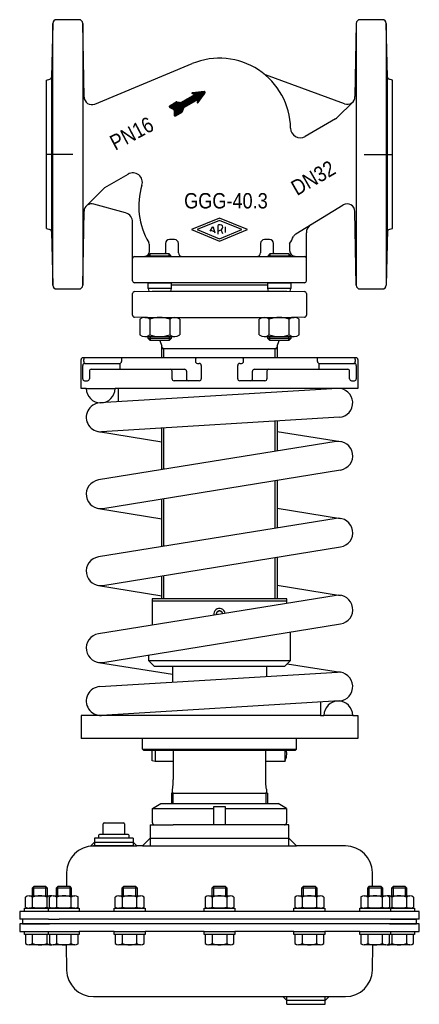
# Model space of a CAD drawing. Extents: x -104 to 104, y -413 to 99.
import ezdxf
from ezdxf.enums import TextEntityAlignment as Align

# ---------------------------------------------------------------- set-up
doc = ezdxf.new("R2010")
doc.units = 0
doc.layers.get('0').update_dxf_attribs({"linetype": 'CONTINUOUS'})

# ---------------------------------------------------------------- blocks, each defined once
blk = doc.blocks.new('*X0')
at = {"color": 7}
for p, q in [((-23.65, 49.04), (-13.11, 59.58)), ((-23.65, 49.32), (-13.78, 59.19)), ((-23.63, 49.62), (-14.45, 58.81)), ((-23.61, 49.92), (-15.12, 58.42)), ((-23.6, 50.23), (-15.79, 58.04)), ((-23.58, 50.53), (-16.46, 57.65)), ((-23.56, 48.85), (-11.43, 60.98)), ((-23.56, 50.83), (-17.13, 57.26)), ((-23.54, 51.13), (-17.79, 56.88)), ((-23.52, 51.44), (-18.46, 56.49)), ((-23.41, 48.72), (-11.11, 61.01)), ((-23.18, 48.66), (-10.8, 61.04)), ((-22.73, 48.83), (-10.49, 61.07)), ((-17.96, 53.32), (-10.17, 61.11)), ((-17.29, 53.7), (-9.86, 61.14)), ((-16.62, 54.09), (-9.54, 61.17)), ((-15.95, 54.48), (-9.23, 61.2)), ((-15.28, 54.86), (-8.91, 61.23)), ((-14.61, 55.25), (-8.6, 61.26)), ((-14.31, 60.36), (-13.94, 60.73)), ((-14.16, 60.23), (-13.63, 60.76)), ((-13.95, 60.15), (-13.31, 60.79)), ((-13.94, 55.63), (-8.29, 61.29)), ((-13.74, 60.08), (-13, 60.82)), ((-13.53, 60.01), (-12.68, 60.85)), ((-13.32, 59.94), (-12.37, 60.89)), ((-13.28, 56.02), (-7.97, 61.32)), ((-13.11, 59.86), (-12.06, 60.92)), ((-12.9, 59.79), (-11.74, 60.95)), ((-12.61, 56.41), (-7.74, 61.27)), ((-11.94, 56.79), (-7.58, 61.15)), ((-11.58, 55.74), (-9.51, 57.81)), ((-11.51, 56.09), (-8.79, 58.81)), ((-11.51, 55.53), (-10.23, 56.8)), ((-11.44, 56.44), (-8.06, 59.82)), ((-11.37, 56.79), (-7.47, 60.69)), ((-11.31, 57.14), (-7.48, 60.97)), ((-26.15, 53.61), (-25.74, 54.02)), ((-26.14, 53.34), (-25.07, 54.41)), ((-26.04, 53.16), (-24.4, 54.79)), ((-25.88, 53.04), (-23.73, 55.18)), ((-25.69, 52.94), (-23.07, 55.57)), ((-25.5, 52.85), (-22.43, 55.92)), ((-25.31, 52.75), (-22.14, 55.92)), ((-25.12, 52.66), (-21.89, 55.89)), ((-24.93, 52.57), (-21.64, 55.86)), ((-24.74, 52.47), (-21.38, 55.83)), ((-24.55, 52.38), (-21.13, 55.8)), ((-24.36, 52.29), (-20.88, 55.77)), ((-24.17, 52.19), (-20.63, 55.74)), ((-23.98, 52.1), (-20.37, 55.71)), ((-23.8, 52.01), (-20.12, 55.68)), ((-23.63, 51.88), (-19.8, 55.72)), ((-23.53, 51.7), (-19.13, 56.1)), ((-22.06, 49.22), (-18.55, 52.72)), ((-21.39, 49.6), (-18.76, 52.23)), ((-20.72, 49.99), (-18.97, 51.74)), ((-20.05, 50.38), (-19.18, 51.24)), ((-11.3, 55.45), (-10.95, 55.8))]:
    blk.add_line(p, q, dxfattribs=at)
blk = doc.blocks.new('DMA160', base_point=(-104, -413.23))
at = {"color": 7}
for p, q in [((-34.87, -311.44), (-30.5, -308.92)), ((-34.87, -318.92), (-34.87, -311.44)), ((-34.87, -311.44), (-3, -311.44)), ((-30.5, -308.92), (-24.9, -308.92)), ((-24.9, -308.92), (-24.05, -308.92)), ((-24.05, -308.92), (24.05, -308.92)), ((-3, -310.42), (3, -310.42)), ((-3, -319.92), (-3, -310.42)), ((3, -310.42), (3, -319.92)), ((3, -311.44), (34.87, -311.44)), ((24.05, -308.92), (24.9, -308.92)), ((24.9, -308.92), (30.5, -308.92)), ((34.87, -311.44), (30.5, -308.92)), ((34.87, -311.44), (34.87, -318.92)), ((-60.5, -324.92), (-60.5, -319.42)), ((-60, -318.92), (-50, -318.92)), ((-49.5, -319.42), (-49.5, -324.92)), ((-36, -319.92), (-36, -330.92)), ((-36, -319.92), (-33.87, -319.92)), ((-33.87, -319.92), (-24.05, -319.92)), ((-3, -319.92), (-24.05, -319.92)), ((3, -319.92), (-3, -319.92)), ((33.87, -319.92), (3, -319.92)), ((36, -319.92), (33.87, -319.92)), ((36, -330.92), (36, -319.92)), ((-65, -326.92), (-65, -330.92)), ((-63, -326.92), (-65, -326.92)), ((-63, -325.42), (-63, -326.92)), ((-47, -326.92), (-63, -326.92)), ((-47.5, -324.92), (-62.5, -324.92)), ((-47, -326.92), (-47, -325.42)), ((-45, -326.92), (-47, -326.92)), ((-45, -326.92), (-45, -330.92)), ((-36, -326.92), (-40, -330.92)), ((-36, -326.92), (36, -326.92)), ((40, -330.92), (36, -326.92)), ((-65, -328.92), (-67, -330.92)), ((-67, -330.92), (-65.58, -330.92)), ((-45, -330.92), (-65.58, -330.92)), ((-65.58, -330.92), (-65, -330.92)), ((-65, -328.92), (-45, -328.92)), ((-65, -330.92), (-45, -330.92)), ((-45, -328.92), (-43, -330.92)), ((-45, -330.92), (-43, -330.92)), ((-40, -330.92), (-43, -330.92)), ((-40, -330.92), (-36, -330.92)), ((-36, -330.92), (36, -330.92)), ((36, -330.92), (40, -330.92)), ((65.58, -330.92), (40, -330.92)), ((-79.58, -344.67), (-79.71, -352.02)), ((79.71, -352.02), (79.58, -344.67)), ((-96.7, -352.02), (-97.5, -352.82)), ((-97.5, -352.82), (-97.5, -356.81)), ((-89.5, -352.82), (-97.5, -352.82)), ((-90.3, -352.02), (-96.7, -352.02)), ((-96.7, -356.81), (-96.7, -352.02)), ((-89.5, -352.82), (-90.3, -352.02)), ((-90.3, -356.81), (-90.3, -352.02)), ((-89.5, -356.81), (-89.5, -352.82)), ((-84.17, -352.02), (-84.97, -352.82)), ((-76.97, -352.82), (-84.97, -352.82)), ((-84.97, -352.82), (-84.97, -356.81)), ((-77.77, -352.02), (-84.17, -352.02)), ((-84.17, -356.81), (-84.17, -352.02)), ((-76.97, -352.82), (-77.77, -352.02)), ((-77.77, -356.81), (-77.77, -352.02)), ((-76.97, -356.81), (-76.97, -352.82)), ((-49.95, -352.02), (-50.75, -352.82)), ((-50.75, -352.82), (-50.75, -356.81)), ((-42.75, -352.82), (-50.75, -352.82)), ((-43.55, -352.02), (-49.95, -352.02)), ((-49.95, -356.81), (-49.95, -352.02)), ((-42.75, -352.82), (-43.55, -352.02)), ((-43.55, -356.81), (-43.55, -352.02)), ((-42.75, -356.81), (-42.75, -352.82)), ((-3.2, -352.02), (-4, -352.82)), ((4, -352.82), (-4, -352.82)), ((-4, -352.82), (-4, -356.81)), ((3.2, -352.02), (-3.2, -352.02)), ((-3.2, -352.02), (-3.2, -356.81)), ((4, -352.82), (3.2, -352.02)), ((3.2, -352.02), (3.2, -356.81)), ((4, -356.81), (4, -352.82)), ((43.55, -352.02), (42.75, -352.82)), ((42.75, -352.82), (42.75, -356.81)), ((50.75, -352.82), (42.75, -352.82)), ((43.55, -352.02), (43.55, -356.81)), ((49.95, -352.02), (43.55, -352.02)), ((49.95, -352.02), (49.95, -356.81)), ((50.75, -352.82), (49.95, -352.02)), ((50.75, -356.81), (50.75, -352.82)), ((77.77, -352.02), (76.97, -352.82)), ((84.97, -352.82), (76.97, -352.82)), ((76.97, -352.82), (76.97, -356.81)), ((84.17, -352.02), (77.77, -352.02)), ((77.77, -352.02), (77.77, -356.81)), ((84.97, -352.82), (84.17, -352.02)), ((84.17, -352.02), (84.17, -356.81)), ((84.97, -356.81), (84.97, -352.82)), ((90.3, -352.02), (89.5, -352.82)), ((89.5, -352.82), (89.5, -356.81)), ((97.5, -352.82), (89.5, -352.82)), ((90.3, -352.02), (90.3, -356.81)), ((96.7, -352.02), (90.3, -352.02)), ((96.7, -352.02), (96.7, -356.81)), ((97.5, -352.82), (96.7, -352.02)), ((97.5, -356.81), (97.5, -352.82)), ((-101.01, -362.65), (-101.01, -357.48)), ((-99.13, -356.81), (-97.5, -356.81)), ((-97.5, -356.81), (-96.7, -356.81)), ((-97.25, -362.65), (-97.25, -357.48)), ((-96.7, -356.81), (-90.3, -356.81)), ((-90.3, -356.81), (-89.5, -356.81)), ((-89.75, -362.65), (-89.75, -357.48)), ((-89.5, -356.81), (-87.87, -356.81)), ((-88.48, -362.65), (-88.48, -357.48)), ((-86.6, -356.81), (-84.97, -356.81)), ((-84.97, -356.81), (-84.17, -356.81)), ((-84.73, -362.65), (-84.73, -357.48)), ((-84.17, -356.81), (-77.77, -356.81)), ((-77.77, -356.81), (-76.97, -356.81)), ((-77.22, -362.65), (-77.22, -357.48)), ((-76.97, -356.81), (-75.34, -356.81)), ((-73.47, -362.65), (-73.47, -357.48)), ((-54.26, -362.65), (-54.26, -357.48)), ((-52.38, -356.81), (-50.75, -356.81)), ((-50.75, -356.81), (-49.95, -356.81)), ((-50.5, -362.65), (-50.5, -357.48)), ((-49.95, -356.81), (-43.55, -356.81)), ((-43.55, -356.81), (-42.75, -356.81)), ((-43, -362.65), (-43, -357.48)), ((-42.75, -356.81), (-41.12, -356.81)), ((-39.24, -362.65), (-39.24, -357.48)), ((-7.51, -357.48), (-7.51, -362.65)), ((-5.63, -356.81), (-4, -356.81)), ((-4, -356.81), (-3.2, -356.81)), ((-3.75, -357.48), (-3.75, -362.65)), ((-3.2, -356.81), (3.2, -356.81)), ((3.2, -356.81), (4, -356.81)), ((3.75, -357.48), (3.75, -362.65)), ((4, -356.81), (5.63, -356.81)), ((7.51, -357.48), (7.51, -362.65)), ((39.24, -357.48), (39.24, -362.65)), ((41.12, -356.81), (42.75, -356.81)), ((42.75, -356.81), (43.55, -356.81)), ((43, -357.48), (43, -362.65)), ((43.55, -356.81), (49.95, -356.81)), ((49.95, -356.81), (50.75, -356.81)), ((50.5, -357.48), (50.5, -362.65)), ((50.75, -356.81), (52.38, -356.81)), ((54.26, -357.48), (54.26, -362.65)), ((73.47, -357.48), (73.47, -362.65)), ((75.34, -356.81), (76.97, -356.81)), ((76.97, -356.81), (77.77, -356.81)), ((77.22, -357.48), (77.22, -362.65)), ((77.77, -356.81), (84.17, -356.81)), ((84.17, -356.81), (84.97, -356.81)), ((84.73, -357.48), (84.73, -362.65)), ((84.97, -356.81), (86.6, -356.81)), ((87.87, -356.81), (89.5, -356.81)), ((88.48, -357.48), (88.48, -362.65)), ((89.5, -356.81), (90.3, -356.81)), ((89.75, -357.48), (89.75, -362.65)), ((90.3, -356.81), (96.7, -356.81)), ((96.7, -356.81), (97.5, -356.81)), ((97.25, -357.48), (97.25, -362.65)), ((97.5, -356.81), (99.13, -356.81)), ((101.01, -357.48), (101.01, -362.65)), ((-101.5, -364.92), (-101.5, -363.32)), ((-101.5, -363.32), (-101.01, -363.32)), ((-101.01, -363.32), (-88.97, -363.32)), ((-89, -363.31), (-99.13, -363.31)), ((-87.87, -363.31), (-89, -363.31)), ((-82.96, -363.32), (-89, -363.31)), ((-88.97, -364.92), (-88.97, -363.32)), ((-88.97, -363.32), (-88.48, -363.32)), ((-88.48, -363.32), (-85.99, -363.32)), ((-75.34, -363.31), (-86.6, -363.31)), ((-85.99, -363.32), (-85.5, -363.32)), ((-85.5, -363.32), (-82.96, -363.32)), ((-84.97, -363.31), (-84.97, -363.32)), ((-84.17, -363.32), (-84.17, -363.31)), ((-82.96, -363.32), (-76.97, -363.32)), ((-77.77, -363.32), (-77.77, -363.31)), ((-76.97, -363.32), (-76.97, -363.31)), ((-76.97, -363.32), (-76.77, -363.32)), ((-76.77, -363.32), (-73.47, -363.32)), ((-73.47, -363.32), (-72.97, -363.32)), ((-72.97, -363.32), (-72.97, -364.92)), ((-54.75, -364.92), (-54.75, -363.32)), ((-54.75, -363.32), (-54.26, -363.32)), ((-54.26, -363.32), (-42.75, -363.32)), ((-41.12, -363.31), (-52.38, -363.31)), ((-50.75, -363.31), (-50.75, -363.32)), ((-49.95, -363.32), (-49.95, -363.31)), ((-43.55, -363.32), (-43.55, -363.31)), ((-42.75, -363.32), (-42.75, -363.31)), ((-42.75, -363.32), (-42.55, -363.32)), ((-42.55, -363.32), (-39.24, -363.32)), ((-39.24, -363.32), (-38.75, -363.32)), ((-38.75, -363.32), (-38.75, -364.92)), ((-8, -364.92), (-8, -363.32)), ((-8, -363.32), (-7.51, -363.32)), ((-7.51, -363.32), (-4.2, -363.32)), ((5.63, -363.31), (-5.63, -363.31)), ((-4.2, -363.32), (-4, -363.32)), ((-4, -363.31), (-4, -363.32)), ((-4, -363.32), (7.51, -363.32)), ((-3.2, -363.31), (-3.2, -363.32)), ((3.2, -363.31), (3.2, -363.32)), ((4, -363.32), (4, -363.31)), ((7.51, -363.32), (8, -363.32)), ((8, -363.32), (8, -364.92)), ((38.75, -364.92), (38.75, -363.32)), ((38.75, -363.32), (39.24, -363.32)), ((39.24, -363.32), (42.55, -363.32)), ((52.38, -363.31), (41.12, -363.31)), ((42.55, -363.32), (42.75, -363.32)), ((42.75, -363.31), (42.75, -363.32)), ((42.75, -363.32), (54.26, -363.32)), ((43.55, -363.31), (43.55, -363.32)), ((49.95, -363.31), (49.95, -363.32)), ((50.75, -363.32), (50.75, -363.31)), ((54.26, -363.32), (54.75, -363.32)), ((54.75, -363.32), (54.75, -364.92)), ((72.97, -364.92), (72.97, -363.32)), ((72.97, -363.32), (73.47, -363.32)), ((73.47, -363.32), (76.77, -363.32)), ((86.6, -363.31), (75.34, -363.31)), ((76.77, -363.32), (76.97, -363.32)), ((76.97, -363.31), (76.97, -363.32)), ((76.97, -363.32), (85.5, -363.32)), ((77.77, -363.31), (77.77, -363.32)), ((84.17, -363.31), (84.17, -363.32)), ((89, -363.31), (84.97, -363.32)), ((84.97, -363.32), (84.97, -363.31)), ((85.5, -363.32), (85.62, -363.32)), ((85.62, -363.32), (85.99, -363.32)), ((85.99, -363.32), (88.48, -363.32)), ((89, -363.31), (87.87, -363.31)), ((88.48, -363.32), (88.97, -363.32)), ((88.97, -363.32), (101.01, -363.32)), ((88.97, -363.32), (88.97, -364.92)), ((99.41, -363.3), (89, -363.31)), ((101.01, -363.32), (101.5, -363.32)), ((101.5, -363.32), (101.5, -364.92)), ((-104, -364.92), (-104, -368.92)), ((-99.13, -364.92), (-104, -364.92)), ((-99.13, -364.92), (-101.5, -364.92)), ((98, -364.91), (-99.13, -364.91)), ((-89, -364.92), (-99.13, -364.92)), ((-82.95, -364.92), (-89, -364.92)), ((-88.97, -364.92), (-89, -364.92)), ((-85.5, -364.92), (-88.97, -364.92)), ((-72.97, -364.92), (-85.5, -364.92)), ((-84.97, -364.92), (-84.97, -364.92)), ((-76.97, -364.92), (-76.97, -364.92)), ((-38.75, -364.92), (-54.75, -364.92)), ((-50.75, -364.92), (-50.75, -364.92)), ((-42.75, -364.92), (-42.75, -364.92)), ((8, -364.92), (-8, -364.92)), ((-4, -364.92), (-4, -364.92)), ((4, -364.92), (4, -364.92)), ((54.75, -364.92), (38.75, -364.92)), ((42.75, -364.92), (42.75, -364.92)), ((50.75, -364.92), (50.75, -364.92)), ((85.5, -364.92), (72.97, -364.92)), ((76.97, -364.92), (76.97, -364.92)), ((84.97, -364.92), (84.97, -364.92)), ((88.97, -364.92), (85.5, -364.92)), ((89, -364.92), (88.97, -364.92)), ((101.5, -364.92), (89, -364.92)), ((104, -364.91), (98, -364.91)), ((104, -368.91), (104, -364.91)), ((-102.5, -368.92), (-104, -368.92)), ((-104, -371.42), (-104, -375.42)), ((-102.5, -371.42), (-104, -371.42)), ((-102.5, -368.92), (-102.5, -371.42)), ((-89, -368.92), (-102.5, -368.92)), ((-102.5, -371.42), (-88.5, -371.42)), ((-86.5, -371.42), (-102.5, -371.42)), ((-89, -368.92), (-83.37, -368.92)), ((-84, -371.42), (-86.5, -371.42)), ((84, -371.42), (-84, -371.42)), ((83.37, -368.92), (-83.37, -368.92)), ((89, -368.92), (83.37, -368.92)), ((86.5, -371.42), (84, -371.42)), ((102.5, -371.42), (86.5, -371.42)), ((88.5, -371.42), (102.5, -371.42)), ((98, -368.91), (89, -368.92)), ((89, -368.92), (102.5, -368.92)), ((90.3, -368.92), (90.3, -368.92)), ((96.7, -368.91), (96.7, -368.92)), ((97.5, -368.92), (97.5, -368.91)), ((104, -368.91), (98, -368.91)), ((102.5, -371.42), (102.5, -368.92)), ((104, -371.42), (102.5, -371.42)), ((104, -375.42), (104, -371.42)), ((-104, -375.42), (-89, -375.42)), ((-101.5, -375.42), (-89, -375.42)), ((-101.5, -377.02), (-101.5, -375.42)), ((-101.01, -377.02), (-101.5, -377.02)), ((-101.01, -377.02), (-101.01, -381.66)), ((-88.97, -377.02), (-101.01, -377.02)), ((-97.25, -381.66), (-97.25, -377.02)), ((-89.75, -381.66), (-89.75, -377.02)), ((-89, -375.42), (-82.95, -375.42)), ((-89, -375.42), (-85.5, -375.42)), ((-88.97, -375.42), (-85.5, -375.42)), ((-88.97, -377.02), (-88.97, -375.42)), ((-88.48, -377.02), (-88.97, -377.02)), ((-85.99, -377.02), (-88.48, -377.02)), ((-88.48, -377.02), (-88.48, -381.66)), ((-85.5, -377.02), (-88.48, -377.02)), ((-85.5, -375.42), (-72.97, -375.42)), ((-76.97, -377.02), (-85.5, -377.02)), ((-76.77, -377.02), (-85.5, -377.02)), ((-84.97, -375.42), (-84.97, -375.42)), ((-84.73, -381.66), (-84.73, -377.02)), ((-77.22, -381.66), (-77.22, -377.02)), ((-76.97, -375.42), (-76.97, -375.42)), ((-76.77, -377.02), (-76.97, -377.02)), ((-73.47, -377.02), (-76.77, -377.02)), ((-72.97, -377.02), (-76.77, -377.02)), ((-73.47, -381.66), (-73.47, -377.02)), ((-54.75, -375.42), (-72.97, -375.42)), ((-72.97, -375.42), (-72.97, -377.02)), ((-54.75, -375.42), (-38.75, -375.42)), ((-54.75, -377.02), (-54.75, -375.42)), ((-54.26, -377.02), (-54.75, -377.02)), ((-54.26, -377.02), (-54.26, -381.66)), ((-42.75, -377.02), (-54.26, -377.02)), ((-42.55, -377.02), (-54.26, -377.02)), ((-50.75, -375.42), (-50.75, -375.42)), ((-50.5, -381.66), (-50.5, -377.02)), ((-43, -381.66), (-43, -377.02)), ((-42.75, -375.42), (-42.75, -375.42)), ((-42.55, -377.02), (-42.75, -377.02)), ((-39.24, -377.02), (-42.55, -377.02)), ((-38.75, -377.02), (-42.55, -377.02)), ((-39.24, -381.66), (-39.24, -377.02)), ((-8, -375.42), (-38.75, -375.42)), ((-38.75, -375.42), (-38.75, -377.02)), ((-8, -375.42), (8, -375.42)), ((-8, -377.02), (-8, -375.42)), ((-4.2, -377.02), (-8, -377.02)), ((-7.51, -377.02), (-7.51, -381.66)), ((-4.2, -377.02), (-7.51, -377.02)), ((-4, -377.02), (-4.2, -377.02)), ((-4, -375.42), (-4, -375.42)), ((7.51, -377.02), (-4, -377.02)), ((-3.75, -377.02), (-3.75, -381.66)), ((3.75, -377.02), (3.75, -381.66)), ((4, -375.42), (4, -375.42)), ((7.51, -381.66), (7.51, -377.02)), ((8, -377.02), (7.51, -377.02)), ((38.75, -375.42), (8, -375.42)), ((8, -375.42), (8, -377.02)), ((38.75, -375.42), (54.75, -375.42)), ((38.75, -377.02), (38.75, -375.42)), ((42.55, -377.02), (38.75, -377.02)), ((39.24, -377.02), (39.24, -381.66)), ((42.55, -377.02), (39.24, -377.02)), ((42.75, -377.02), (42.55, -377.02)), ((54.26, -377.02), (42.55, -377.02)), ((42.75, -375.42), (42.75, -375.42)), ((54.26, -377.02), (42.75, -377.02)), ((43, -377.02), (43, -381.66)), ((50.5, -377.02), (50.5, -381.66)), ((50.75, -375.42), (50.75, -375.42)), ((54.75, -377.02), (54.26, -377.02)), ((54.26, -381.66), (54.26, -377.02)), ((72.97, -375.42), (54.75, -375.42)), ((54.75, -375.42), (54.75, -377.02)), ((72.97, -375.42), (85.5, -375.42)), ((72.97, -377.02), (72.97, -375.42)), ((76.77, -377.02), (72.97, -377.02)), ((73.47, -377.02), (73.47, -381.66)), ((76.77, -377.02), (73.47, -377.02)), ((76.97, -377.02), (76.77, -377.02)), ((76.97, -375.42), (76.97, -375.42)), ((85.5, -377.02), (76.97, -377.02)), ((77.22, -377.02), (77.22, -381.66)), ((84.73, -377.02), (84.73, -381.66)), ((84.97, -375.42), (84.97, -375.42)), ((85.5, -375.42), (88.97, -375.42)), ((85.62, -377.02), (85.5, -377.02)), ((88.48, -377.02), (85.62, -377.02)), ((85.99, -377.02), (85.62, -377.02)), ((88.48, -377.02), (85.99, -377.02)), ((88.48, -381.66), (88.48, -377.02)), ((88.97, -377.02), (88.48, -377.02)), ((88.97, -375.42), (88.97, -377.02)), ((88.97, -375.42), (89, -375.42)), ((101.01, -377.02), (88.97, -377.02)), ((89, -375.42), (101.5, -375.42)), ((89, -375.42), (104, -375.42)), ((89.75, -377.02), (89.75, -381.66)), ((97.25, -377.02), (97.25, -381.66)), ((101.5, -377.02), (101.01, -377.02)), ((101.01, -381.66), (101.01, -377.02)), ((101.5, -375.42), (101.5, -377.02)), ((-87.87, -382.32), (-99.13, -382.32)), ((-75.34, -382.32), (-86.6, -382.32)), ((-79.81, -382.26), (-79.58, -395.48)), ((-41.12, -382.32), (-52.38, -382.32)), ((5.63, -382.32), (-5.63, -382.32)), ((52.38, -382.32), (41.12, -382.32)), ((86.6, -382.32), (75.34, -382.32)), ((79.58, -395.48), (79.81, -382.26)), ((99.13, -382.32), (87.87, -382.32)), ((-65.58, -409.23), (33, -409.23)), ((35, -411.23), (33, -409.23)), ((33, -409.23), (35, -409.23)), ((35, -409.23), (55, -409.23)), ((35, -413.23), (35, -409.23)), ((55, -409.23), (57, -409.23)), ((55, -413.23), (55, -409.23)), ((57, -409.23), (55, -411.23)), ((57, -409.23), (65.58, -409.23)), ((55, -411.23), (35, -411.23)), ((35, -413.23), (55, -413.23))]:
    blk.add_line(p, q, dxfattribs=at)
for centre, radius, start, end in [((-60, -319.42), 0.5, 90, 180), ((-50, -319.42), 0.5, 0, 90), ((-33.87, -318.92), 1, 180, 270), ((33.87, -318.92), 1, 270, 0), ((-62.5, -325.42), 0.5, 90, 180), ((-47.5, -325.42), 0.5, 0, 90), ((-65.58, -344.92), 14, 90, 179), ((65.58, -344.92), 14, 1, 90), ((-99.13, -359.8), 2.99, 51.0528, 128.9472), ((-93.5, -367.76), 10.94, 69.9474, 110.0526), ((-87.87, -359.8), 2.99, 77.7343, 128.9472), ((-86.6, -359.8), 2.99, 51.0528, 128.9472), ((-80.97, -367.76), 10.94, 69.9474, 110.0526), ((-75.34, -359.8), 2.99, 51.0528, 128.9472), ((-52.38, -359.8), 2.99, 51.0528, 128.9472), ((-46.75, -367.76), 10.94, 69.9474, 110.0526), ((-41.12, -359.8), 2.99, 51.0528, 128.9472), ((-5.63, -359.8), 2.99, 51.0528, 128.9472), ((0, -367.76), 10.94, 69.9474, 110.0526), ((5.63, -359.8), 2.99, 51.0528, 128.9472), ((41.12, -359.8), 2.99, 51.0528, 128.9472), ((46.75, -367.76), 10.94, 69.9474, 110.0526), ((52.38, -359.8), 2.99, 51.0528, 128.9472), ((75.34, -359.8), 2.99, 51.0528, 128.9472), ((80.97, -367.76), 10.94, 69.9474, 110.0526), ((86.6, -359.8), 2.99, 51.0528, 128.9472), ((87.87, -359.8), 2.99, 51.0528, 102.2657), ((93.5, -367.76), 10.94, 69.9474, 110.0526), ((99.13, -359.8), 2.99, 51.0528, 128.9472), ((-99.13, -360.33), 2.99, 231.0528, 308.9472), ((-93.5, -352.37), 10.94, 249.9474, 290.0526), ((-87.87, -360.33), 2.99, 231.0528, 282.2657), ((-86.6, -360.33), 2.99, 231.0528, 308.9472), ((-80.97, -352.37), 10.94, 249.9474, 290.0526), ((-75.34, -360.33), 2.99, 231.0528, 308.9472), ((-52.38, -360.33), 2.99, 231.0528, 308.9472), ((-46.75, -352.37), 10.94, 249.9474, 290.0526), ((-41.12, -360.33), 2.99, 231.0528, 308.9472), ((-5.63, -360.33), 2.99, 231.0528, 308.9472), ((0, -352.37), 10.94, 249.9474, 290.0526), ((5.63, -360.33), 2.99, 231.0528, 308.9472), ((41.12, -360.33), 2.99, 231.0528, 308.9472), ((46.75, -352.37), 10.94, 249.9474, 290.0526), ((52.38, -360.33), 2.99, 231.0528, 308.9472), ((75.34, -360.33), 2.99, 231.0528, 308.9472), ((80.97, -352.37), 10.94, 249.9474, 290.0526), ((86.6, -360.33), 2.99, 231.0528, 308.9472), ((87.87, -360.33), 2.99, 257.7343, 308.9472), ((93.5, -352.37), 10.94, 249.9474, 268.2442), ((93.5, -352.37), 10.94, 271.8972, 290.0526), ((99.13, -360.33), 2.99, 231.0528, 265.0561), ((99.13, -360.33), 2.99, 274.9439, 275.3162), ((99.13, -360.33), 2.99, 275.3162, 308.9472), ((87.5, -371.42), 1, 359.9999999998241, 0), ((-99.13, -379.33), 2.99, 231.0528, 308.9472), ((-93.5, -371.37), 10.94, 249.9474, 290.0526), ((-87.87, -379.33), 2.99, 231.0528, 282.2657), ((-86.6, -379.33), 2.99, 231.0528, 308.9472), ((-80.97, -371.37), 10.94, 249.9474, 290.0526), ((-75.34, -379.33), 2.99, 231.0528, 308.9472), ((-52.38, -379.33), 2.99, 231.0528, 308.9472), ((-46.75, -371.37), 10.94, 249.9474, 290.0526), ((-41.12, -379.33), 2.99, 231.0528, 308.9472), ((-5.63, -379.33), 2.99, 231.0528, 308.9472), ((0, -371.37), 10.94, 249.9474, 290.0526), ((5.63, -379.33), 2.99, 231.0528, 308.9472), ((41.12, -379.33), 2.99, 231.0528, 308.9472), ((46.75, -371.37), 10.94, 249.9474, 290.0526), ((52.38, -379.33), 2.99, 231.0528, 308.9472), ((75.34, -379.33), 2.99, 231.0528, 308.9472), ((80.97, -371.37), 10.94, 249.9474, 290.0526), ((86.6, -379.33), 2.99, 231.0528, 308.9472), ((87.87, -379.33), 2.99, 257.7343, 308.9472), ((93.5, -371.37), 10.94, 249.9474, 290.0526), ((99.13, -379.33), 2.99, 231.0528, 308.9472), ((-65.58, -395.23), 14, 181, 270), ((65.58, -395.23), 14, 270, 359)]:
    blk.add_arc(centre, radius, start, end, dxfattribs=at)

msp = doc.modelspace()

# ---------------------------------------------------------------- linework, layer by layer
at = {"color": 7}
for p, q in [((-73.16, 98.66), (-84.75, 98.66)), ((84.75, 98.66), (73.16, 98.66)), ((-86.75, 96.71), (-87.48, 68.71)), ((-86.75, -39.39), (-86.75, 96.71)), ((-70.49, 58.43), (-71.16, 96.7)), ((-71.16, 96.7), (-71.16, -39.37)), ((71.16, 96.7), (70.5, 58.66)), ((71.16, 96.7), (71.16, -39.37)), ((87.48, 68.71), (86.75, 96.71)), ((86.75, 96.71), (86.75, -39.39)), ((-64.96, 54.8), (-14.15, 75.85)), ((-90, 67.3), (-88.22, 67.77)), ((-87.48, 68.71), (-87.48, -11.39)), ((65.13, 54.9), (23.89, 69.91)), ((87.48, -11.39), (87.48, 68.71)), ((90, 67.3), (88.22, 67.77)), ((-19.77, 55.74), (-12.8, 59.76)), ((-18.27, 53.14), (-11.3, 57.16)), ((-14.16, 60.23), (-12.8, 59.76)), ((-8, 61.32), (-14.11, 60.71)), ((-11.3, 57.16), (-11.58, 55.75)), ((-11.13, 55.55), (-7.56, 60.52)), ((-25.91, 53.92), (-22.54, 55.87)), ((-25.88, 53.04), (-23.79, 52)), ((-23.51, 51.52), (-23.66, 49.19)), ((-22.23, 55.93), (-20.08, 55.67)), ((-19.33, 50.91), (-18.48, 52.9)), ((61.47, 47.98), (69.33, 55.83)), ((-22.91, 48.72), (-19.54, 50.67)), ((60.43, 47.18), (44.5, 37.98)), ((-59.68, 11.44), (-47.62, 18.4)), ((-69.32, 1.8), (-59.68, 11.44)), ((-48.85, -1.8), (-65.42, 2.82)), ((39.67, -12.73), (64.41, 2.35)), ((-71.16, -39.37), (-70.49, -0.96)), ((0, -4.47), (-14.5, -10.47)), ((14.5, -10.47), (0, -4.47)), ((71.16, -39.37), (70.49, -0.99)), ((-90, -9.97), (-88.22, -10.45)), ((-45.2, -37.14), (-45.2, -6.62)), ((0, -5.66), (-11.62, -10.47)), ((-4.86, -11.27), (-3.69, -9.26)), ((-2.2, -12.37), (-3.16, -9.32)), ((-0.87, -8.45), (-0.87, -12.92)), ((11.62, -10.47), (0, -5.66)), ((3.12, -11.99), (3.12, -8.96)), ((87.5, -10.64), (90, -9.97)), ((-87.48, -11.39), (-86.75, -39.39)), ((-14.5, -10.47), (0, -16.47)), ((-11.62, -10.47), (0, -15.28)), ((-4.57, -10.79), (-2.42, -11.68)), ((0, -16.47), (14.5, -10.47)), ((0, -15.28), (11.62, -10.47)), ((1.68, -12.59), (0.83, -10.53)), ((45.2, -37.14), (45.2, -12.17)), ((87.5, -10.64), (86.75, -39.39)), ((-36.5, -21.84), (-36.5, -18.45)), ((-28.1, -17.64), (-28.1, -22.47)), ((-23.4, -15.64), (-26.1, -15.64)), ((-21.4, -22.47), (-21.4, -17.64)), ((21.4, -17.64), (21.4, -22.47)), ((26.1, -15.64), (23.4, -15.64)), ((28.1, -22.47), (28.1, -17.64)), ((36.5, -17.75), (36.5, -21.35)), ((-44.23, -24.47), (-38.93, -24.34)), ((-44.23, -24.47), (44.23, -24.47)), ((-36.01, -23.15), (-37.11, -24.25)), ((-37.11, -24.25), (-37.11, -24.47)), ((-25.11, -24.25), (-37.11, -24.25)), ((-26.21, -23.15), (-36.01, -23.15)), ((-36.01, -24.47), (-36.01, -23.15)), ((-25.11, -24.25), (-26.21, -23.15)), ((-26.21, -24.47), (-26.21, -23.15)), ((-25.11, -24.47), (-25.11, -24.25)), ((26.21, -23.15), (25.11, -24.25)), ((25.11, -24.25), (25.11, -24.47)), ((37.11, -24.25), (25.11, -24.25)), ((36.01, -23.15), (26.21, -23.15)), ((26.21, -23.15), (26.21, -24.47)), ((37.11, -24.25), (36.01, -23.15)), ((36.01, -23.15), (36.01, -24.47)), ((37.11, -24.47), (37.11, -24.25)), ((39.42, -24.35), (45.2, -24.5)), ((-37.5, -38.32), (-44.23, -38.14)), ((44.23, -38.14), (-44.23, -38.14)), ((-37.11, -38.15), (-37.11, -38.14)), ((-37.11, -38.14), (-37.11, -38.14)), ((-37.11, -41.15), (-37.11, -38.15)), ((-37.11, -38.15), (-25.11, -38.15)), ((-25.11, -38.15), (-25.11, -38.14)), ((-25.11, -38.14), (-25.11, -38.14)), ((-25.11, -38.15), (-25.11, -41.15)), ((25.11, -39.34), (-25.11, -39.34)), ((25.11, -38.14), (25.11, -38.14)), ((25.11, -38.14), (25.11, -38.15)), ((25.11, -38.15), (37.11, -38.15)), ((25.11, -41.15), (25.11, -38.15)), ((37.11, -38.14), (37.11, -38.14)), ((37.11, -38.14), (37.11, -38.15)), ((37.11, -38.15), (37.11, -41.15)), ((44.23, -38.14), (37.5, -38.32)), ((-84.75, -41.34), (-73.16, -41.34)), ((-45.21, -55.01), (-45.21, -43.66)), ((-44.23, -42.66), (-35, -42.42)), ((-37.11, -41.15), (-36.78, -42.46)), ((-25.11, -41.15), (-37.11, -41.15)), ((-35, -42.42), (35, -42.42)), ((-25.11, -41.15), (-25.44, -42.42)), ((37.11, -41.15), (25.11, -41.15)), ((25.44, -42.42), (25.11, -41.15)), ((35, -42.42), (44.23, -42.66)), ((36.78, -42.46), (37.11, -41.15)), ((45.21, -43.66), (45.21, -55.01)), ((73.16, -41.34), (84.75, -41.34)), ((-37.53, -56.13), (-44.22, -56.01)), ((-38.91, -56.13), (-23.32, -56.13)), ((-37.53, -56.13), (37.53, -56.13)), ((23.32, -56.13), (38.91, -56.13)), ((44.22, -56.01), (37.53, -56.13)), ((-41.5, -57.05), (-41.5, -65.21)), ((-36.31, -57.05), (-36.31, -65.21)), ((-25.92, -57.05), (-25.92, -65.21)), ((-20.72, -57.05), (-20.72, -65.21)), ((20.72, -65.21), (20.72, -57.05)), ((25.92, -65.21), (25.92, -57.05)), ((36.31, -65.21), (36.31, -57.05)), ((41.5, -65.21), (41.5, -57.05)), ((-38.91, -66.13), (-23.32, -66.13)), ((-37.11, -67.05), (-37.11, -66.13)), ((-36.01, -66.13), (-36.01, -68.15)), ((-26.21, -66.13), (-26.21, -68.15)), ((-25.11, -66.13), (-25.11, -67.05)), ((23.32, -66.13), (38.91, -66.13)), ((25.11, -67.05), (25.11, -66.13)), ((26.21, -68.15), (26.21, -66.13)), ((36.01, -68.15), (36.01, -66.13)), ((37.11, -66.13), (37.11, -67.05)), ((-36.01, -68.15), (-37.11, -67.05)), ((-25.11, -67.05), (-37.11, -67.05)), ((-26.21, -68.15), (-36.01, -68.15)), ((-31.11, -68.15), (-30.06, -71.04)), ((-29.94, -71.52), (-29.05, -72.42)), ((-25.11, -67.05), (-26.21, -68.15)), ((26.21, -68.15), (25.11, -67.05)), ((37.11, -67.05), (25.11, -67.05)), ((36.01, -68.15), (26.21, -68.15)), ((29.05, -72.42), (29.94, -71.52)), ((30.06, -71.04), (31.11, -68.15)), ((37.11, -67.05), (36.01, -68.15)), ((30.06, -72.42), (-30.06, -72.42)), ((-30, -77.05), (-30, -72.42)), ((-29.05, -77.05), (-29.05, -72.42)), ((29.05, -77.05), (29.05, -72.42)), ((30, -72.42), (30, -77.05)), ((-72, -93.05), (-72, -78.05)), ((-71.21, -88.05), (-71.21, -81.05)), ((71, -77.05), (-71, -77.05)), ((-70.69, -79.05), (-70.69, -78.05)), ((-70.21, -80.05), (-52, -80.05)), ((-51.64, -83.05), (-51.64, -79.98)), ((-51, -77.05), (-51, -79.05)), ((-12.5, -78.05), (-12.5, -79.05)), ((-11.5, -80.05), (-10.5, -80.05)), ((-9.5, -81.05), (-9.5, -88.05)), ((9.5, -88.05), (9.5, -81.05)), ((10.5, -80.05), (11.5, -80.05)), ((12.5, -79.05), (12.5, -78.05)), ((51, -79.05), (51, -77.05)), ((51.64, -79.98), (51.64, -83.05)), ((52, -80.05), (70.37, -80.05)), ((70.69, -78.05), (70.69, -79.05)), ((71.21, -81.05), (71.21, -88.05)), ((72, -78.05), (72, -93.05)), ((-67.72, -84.05), (-67.72, -88.05)), ((-66.72, -83.05), (-18.18, -83.05)), ((-24.67, -88.05), (-24.67, -84.05)), ((-17.18, -84.05), (-17.18, -88.05)), ((17.18, -88.05), (17.18, -84.05)), ((18.18, -83.05), (66.72, -83.05)), ((24.67, -84.05), (24.67, -88.05)), ((67.72, -88.05), (67.72, -84.05)), ((-70.21, -89.05), (-68.72, -89.05)), ((-10.5, -89.05), (-23.67, -89.05)), ((23.67, -89.05), (10.5, -89.05)), ((68.72, -89.05), (70.21, -89.05)), ((-69.35, -93.05), (-72, -93.05)), ((-69.35, -93.05), (-54.35, -93.05)), ((61.4, -93.06), (-62.3, -100.56)), ((72, -93.05), (-54.35, -93.05)), ((-52.5, -99.97), (-52.5, -93.05)), ((52.5, -93.05), (52.5, -93.6)), ((62.3, -108.03), (-61.4, -115.53)), ((29.05, -125.75), (29.05, -110.05)), ((30, -109.99), (30, -125.6)), ((-63.05, -115.45), (-30, -120.79)), ((-30, -135.3), (-30, -113.63)), ((-29.05, -135.15), (-29.05, -113.57)), ((30, -115.35), (63.04, -120.64)), ((60.65, -120.64), (-63.05, -140.64)), ((-60.65, -155.45), (63.05, -135.45)), ((29.05, -165.75), (29.05, -140.95)), ((30, -140.79), (30, -165.6)), ((-30, -175.3), (-30, -150.49)), ((-29.05, -175.15), (-29.05, -150.34)), ((-63.05, -155.45), (-30, -160.79)), ((30, -155.3), (63.05, -160.64)), ((60.65, -160.64), (-63.05, -180.64)), ((-60.65, -195.45), (63.05, -175.45)), ((29.05, -202.42), (29.05, -180.95)), ((30, -180.79), (30, -202.42)), ((-30, -202.42), (-30, -190.49)), ((-29.05, -202.42), (-29.05, -190.34)), ((-63.05, -195.45), (-30, -200.79)), ((30, -195.3), (63.05, -200.64)), ((60.65, -200.64), (-63.05, -220.64)), ((-35, -202.42), (-35, -216.11)), ((-31.05, -202.42), (-35, -202.42)), ((-35, -203.42), (35, -203.42)), ((35, -202.42), (-31.05, -202.42)), ((35, -204.79), (35, -202.42)), ((0, -208.69), (-1.5, -209.55)), ((-1.5, -209.55), (-1.5, -210.69)), ((1.5, -209.55), (0, -208.69)), ((1.5, -210.21), (1.5, -209.55)), ((-60.65, -235.45), (63.05, -215.45)), ((37, -234.42), (37, -219.66)), ((-63.05, -235.45), (-24.5, -241.68)), ((-37, -231.63), (-37, -234.42)), ((-37, -234.42), (37, -234.42)), ((-34, -237.42), (-37, -234.42)), ((34, -237.42), (37, -234.42)), ((-62.3, -248.06), (61.4, -240.56)), ((-34, -237.42), (34, -237.42)), ((-24.5, -237.42), (-24.5, -245.77)), ((24.5, -237.42), (24.5, -242.8)), ((35.27, -236.15), (63.05, -240.64)), ((62.3, -255.53), (-61.4, -263.03)), ((52.5, -256.13), (52.5, -263.05)), ((-72, -263.05), (-72, -275.05)), ((-52.5, -263.05), (-72, -263.05)), ((-62.3, -263.03), (-62.08, -263.05)), ((-52.5, -262.49), (-52.5, -263.05)), ((52.5, -263.05), (-52.5, -263.05)), ((52.5, -263.05), (54.35, -263.05)), ((69.35, -263.05), (54.35, -263.05)), ((69.35, -263.05), (72, -263.05)), ((72, -263.05), (72, -275.05)), ((72, -275.05), (-72, -275.05)), ((-40, -280.55), (-40, -275.05)), ((40, -280.55), (40, -275.05)), ((-40, -280.55), (-39.5, -281.05)), ((-40, -280.55), (40, -280.55)), ((-39.5, -281.05), (-24.04, -281.05)), ((-35, -286.62), (-35, -281.05)), ((-33.4, -281.05), (-33.4, -287.05)), ((-24.04, -281.05), (-24.04, -287.05)), ((-24.04, -281.05), (24.04, -281.05)), ((24.04, -281.05), (39.5, -281.05)), ((24.04, -287.05), (24.04, -281.05)), ((34, -281.05), (34, -287.05)), ((39.5, -281.05), (40, -280.55)), ((-33.4, -287.05), (-35, -286.62)), ((-24.04, -287.05), (-33.4, -287.05)), ((-24.04, -287.05), (-24.04, -296.42)), ((34, -287.05), (24.04, -287.05)), ((24.04, -296.42), (24.04, -287.05)), ((-24.5, -303.42), (-24.5, -301.42)), ((24.5, -301.42), (24.5, -303.42)), ((-24.9, -303.42), (-24.9, -308.92)), ((-24.05, -303.42), (-24.9, -303.42)), ((-24.05, -303.42), (-24.5, -302.97)), ((-24.05, -308.92), (-24.05, -303.42)), ((-24.05, -303.42), (24.05, -303.42)), ((24.5, -302.97), (24.05, -303.42)), ((24.9, -303.42), (24.05, -303.42)), ((24.05, -303.42), (24.05, -308.92)), ((24.9, -303.42), (24.9, -308.92))]:
    msp.add_line(p, q, dxfattribs=at)
at = {"color": 1}
for p, q in [((-90, -9.97), (-90, 67.3)), ((90, -9.97), (90, 67.3)), ((-76.41, 28.66), (-90, 28.66)), ((75.32, 28.66), (90, 28.66))]:
    msp.add_line(p, q, dxfattribs=at)
at = {"color": 7}
for points in [[(-24.5, -301.42, 0.014289), (-24.36, -300.85), (-24.29, -300.48, 0.019106), (-24.22, -299.72), (-24.2, -299.34, 0.000239), (-24.12, -297.78), (-24.08, -297.1), (-24.04, -296.42)], [(24.5, -301.42, -0.014289), (24.36, -300.85), (24.29, -300.48, -0.019106), (24.22, -299.72), (24.2, -299.34, -0.000239), (24.12, -297.78), (24.08, -297.1), (24.04, -296.42)]]:
    msp.add_lwpolyline(points, format="xyb", dxfattribs=at)
for centre, radius, start, end in [((-84.75, 96.66), 2, 90, 178.5), ((-73.16, 96.66), 2, 1, 90), ((73.16, 96.66), 2, 90, 179), ((84.75, 96.66), 2, 1.5, 90), ((0, 41.66), 37, 0.8837, 112.4914), ((-88.48, 68.74), 1, 285, 358.5), ((88.48, 68.74), 1, 181.5, 255), ((-66.49, 58.5), 4, 181, 292.5), ((-14.08, 60.46), 0.25, 95.7021, 250.9328), ((-7.96, 60.82), 0.5, 323.1986, 94.6027), ((66.5, 58.66), 4, 250, 0), ((-25.66, 53.49), 0.5, 120, 243.6901), ((-24.01, 51.56), 0.5, 356.3099, 63.6901), ((-22.29, 55.44), 0.5, 83.1301, 120), ((-20.02, 56.17), 0.5, 263.1301, 300), ((-18.02, 52.71), 0.5, 120, 156.8699), ((-11.33, 55.7), 0.25, 169.0672, 324.2979), ((-23.16, 49.16), 0.5, 176.3099, 300), ((-19.79, 51.11), 0.5, 300, 336.8699), ((57.93, 51.51), 5, 300, 315), ((42, 42.31), 5, 180.8837, 300), ((-45.12, 14.07), 5, 342.8116, 120), ((-5, 1.66), 37, 162.8116, 210.598), ((-66.49, -1.03), 4, 74.3925, 179), ((66.49, -1.06), 4, 1, 121.3655), ((-50.2, -6.62), 5, 0, 74.3925), ((-3.44, -9.4), 0.29, 17.5167, 149.7521), ((-0.42, -8.45), 0.45, 97.4382, 180), ((0, -11.68), 3.71, 73.9966, 97.4382), ((0.43, -9.26), 1.29, 309.1009, 62.7786), ((50.2, -12.17), 5, 121.3655, 180), ((-88.48, -11.42), 1, 1.5, 75), ((-2.5, -5.14), 6.34, 284.8738, 301.6516), ((-2.3, -5.46), 5.96, 301.6516, 306.4926), ((5, 1.66), 37, 328.359, 334.9266), ((41.23, -15.29), 3, 121.3655, 154.9266), ((88.48, -11.42), 1, 105, 178.5), ((-39, -18.45), 2.5, 0, 30.598), ((-26.1, -17.64), 2, 90, 180), ((-23.4, -17.64), 2, 0, 90), ((23.4, -17.64), 2, 90, 180), ((26.1, -17.64), 2, 0, 90), ((-44.2, -25.47), 1, 91.5, 180), ((-39, -21.84), 2.5, 271.5, 0), ((-30.1, -22.47), 2, 340.3845, 0), ((-19.4, -22.47), 2, 180, 270), ((19.4, -22.47), 2, 270, 0), ((30.1, -22.47), 2, 180, 199.6155), ((39.5, -21.35), 3, 180, 268.5), ((44.2, -25.47), 1, 0, 88.5), ((-84.75, -39.34), 2, 181.5, 270), ((-73.16, -39.34), 2, 270, 359), ((-44.2, -37.14), 1, 180, 268.5), ((-37.52, -39.32), 1, 65.7209, 88.5), ((37.52, -39.32), 1, 91.5, 114.2791), ((44.2, -37.14), 1, 271.5, 0), ((73.16, -39.34), 2, 181, 270), ((84.75, -39.34), 2, 270, 358.5), ((-44.21, -43.66), 1, 91.5, 180), ((44.21, -43.66), 1, 0, 88.5), ((-44.21, -55.01), 1, 180, 269), ((-38.91, -60.26), 4.13, 51.0528, 128.9472), ((-31.11, -71.28), 15.15, 69.9474, 110.0526), ((-31.11, -71.28), 15.15, 69.9474, 110.0526), ((-23.32, -60.26), 4.13, 51.0528, 128.9472), ((23.32, -60.26), 4.13, 51.0528, 128.9472), ((31.11, -71.28), 15.15, 69.9474, 110.0526), ((31.11, -71.28), 15.15, 69.9474, 110.0526), ((38.91, -60.26), 4.13, 51.0528, 128.9472), ((44.21, -55.01), 1, 271, 0), ((-38.91, -62), 4.13, 231.0528, 308.9472), ((-31.11, -50.97), 15.15, 249.9474, 290.0526), ((-31.11, -50.97), 15.15, 249.9474, 290.0526), ((-23.32, -62), 4.13, 231.0528, 308.9472), ((23.32, -62), 4.13, 231.0528, 308.9472), ((31.11, -50.97), 15.15, 249.9474, 290.0526), ((31.11, -50.97), 15.15, 249.9474, 290.0526), ((38.91, -62), 4.13, 231.0528, 308.9472), ((-31.93, -71.72), 2, 339.6655, 20), ((31.93, -71.72), 2, 160, 200.3345), ((-71, -78.05), 1, 90, 180), ((-70.21, -81.05), 1, 90, 180), ((-69.69, -78.05), 1, 90, 180), ((-69.69, -79.05), 1, 180, 270), ((-52, -79.05), 1, 270, 0), ((-11.5, -78.05), 1, 90, 180), ((-11.5, -79.05), 1, 180, 270), ((-10.5, -81.05), 1, 0, 90), ((10.5, -81.05), 1, 90, 180), ((11.5, -78.05), 1, 0, 90), ((11.5, -79.05), 1, 270, 0), ((52, -79.05), 1, 180, 270), ((69.69, -78.05), 1, 0, 90), ((69.69, -79.05), 1, 270, 0), ((70.29, -80.97), 0.922, 354.9229, 84.9229), ((71, -78.05), 1, 0, 90), ((-66.72, -84.05), 1, 90, 180), ((-25.67, -84.05), 1, 0, 90), ((-18.18, -84.05), 1, 0, 90), ((18.18, -84.05), 1, 90, 180), ((25.67, -84.05), 1, 90, 180), ((66.72, -84.05), 1, 0, 90), ((-70.21, -88.05), 1, 180, 270), ((-68.72, -88.05), 1, 270, 0), ((-23.67, -88.05), 1, 180, 270), ((-16.18, -88.05), 1, 180, 270), ((-10.5, -88.05), 1, 270, 0), ((10.5, -88.05), 1, 180, 270), ((16.18, -88.05), 1, 270, 0), ((23.67, -88.05), 1, 270, 0), ((68.72, -88.05), 1, 180, 270), ((70.21, -88.05), 1, 270, 0), ((-61.85, -93.05), 7.5, 180, 0), ((61.85, -100.55), 7.5, 273.4696, 93.4696), ((-61.85, -108.05), 7.5, 93.4696, 273.4696), ((61.85, -128.05), 7.5, 279.1842, 99.1842), ((-61.85, -148.05), 7.5, 99.1842, 279.1842), ((61.85, -168.05), 7.5, 279.1842, 99.1842), ((-61.85, -188.05), 7.5, 99.1842, 279.1842), ((61.85, -208.05), 7.5, 279.1842, 99.1842), ((0, -210.42), 3, 8.5937, 189.7746), ((0, -210.42), 1.73, 8.1615, 190.2069), ((-61.85, -228.05), 7.5, 99.1842, 279.1842), ((61.85, -248.05), 7.5, 273.4696, 93.4696), ((-61.85, -255.55), 7.5, 93.4696, 273.4696), ((61.85, -263.05), 7.5, 0, 180), ((26.5, -283.05), 8.5, 331.9275, 13.609)]:
    msp.add_arc(centre, radius, start, end, dxfattribs=at)

# ---------------------------------------------------------------- block references
for name, p in [('*X0', (0, 0)), ('DMA160', (-104, -413.23))]:
    msp.add_blockref(name, p)

# ---------------------------------------------------------------- texts
at = {"color": 7, "width": 0.88209}
for s, rotation, p in [('PN16', 28, (-58.01, 37.53)), ('DN32', 30, (36.31, 13.84))]:
    msp.add_text(s, height=8, rotation=rotation, dxfattribs=at).set_placement(p, align=Align.TOP_LEFT)
msp.add_text('GGG-40.3', height=8, dxfattribs=at).set_placement((25.12, 0.53), align=Align.RIGHT)

doc.saveas('drawing.dxf')
